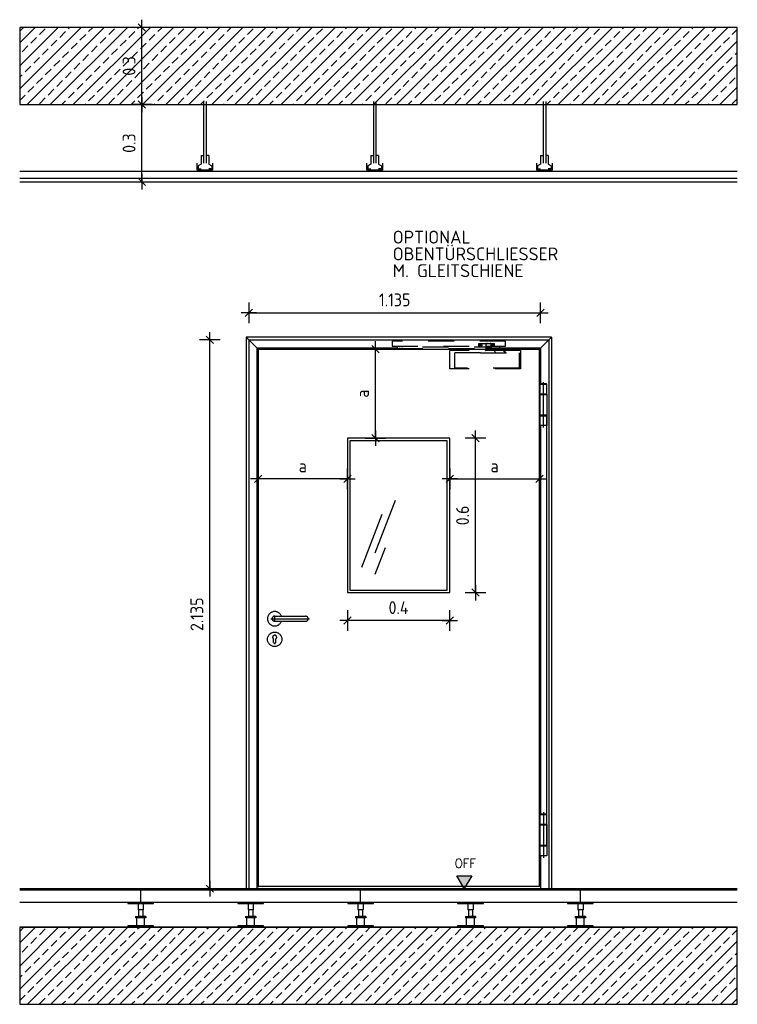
# Model space of a CAD drawing. Extents: x 22676.4 to 22686.7, y -5313.4 to -5308.9.
# Tile 5 of 5: x 22683.9 to 22686.7, y -5312.8 to -5308.9. Entities that reach past the tile are written whole.
import ezdxf

# ---------------------------------------------------------------- set-up
doc = ezdxf.new("R2010")
doc.units = 0
doc.header["$MEASUREMENT"] = 0
for name, pattern in [('AUSGEZOGEN', [0]), ('VERDECKT', [0.28, 0.2, -0.08]), ('VERDECKT2', [4.7625, 3.175, -1.5875])]:
    doc.linetypes.add(name, pattern=pattern)
doc.layers.get('0').update_dxf_attribs({"linetype": 'CONTINUOUS'})
doc.layers.get('Defpoints').update_dxf_attribs({"linetype": 'CONTINUOUS'})
for name, color, linetype in [('1', 7, 'CONTINUOUS'), ('AC-1-SICH', 162, 'CONTINUOUS'), ('AC-1-ST-B', 84, 'CONTINUOUS'), ('AC-1-Wände_tragend', 2, 'CONTINUOUS'), ('AC-2-Türen', 7, 'CONTINUOUS'), ('AC-3-DECK-GK', 3, 'CONTINUOUS'), ('AC-3-Schraffur_Wände', 8, 'CONTINUOUS'), ('AC-4-VERM', 131, 'CONTINUOUS'), ('AC-6-Vermassung_Innen', 4, 'CONTINUOUS')]:
    doc.layers.add(name, color=color, linetype=linetype)
doc.layers.add('AC-4-HKON-PL', color=7, linetype='CONTINUOUS', plot=False)
doc.layers.add('Standard', color=7, linetype='AUSGEZOGEN', lineweight=25)
doc.styles.add('CONVERTER_1', font='simplex.shx', dxfattribs={"width": 0.95})
doc.styles.add('ISOCP2', font='ISOCP2.SHX')
doc.styles.get("Standard").update_dxf_attribs({"font": 'isocp.shx'})
doc.dimstyles.new('KA_I20', dxfattribs={"dimtxt": 0.05, "dimasz": 0.0004, "dimexe": 100, "dimexo": 1, "dimgap": 0.025, "dimtad": 1, "dimdec": 4, "dimdsep": 46, "dimtxsty": 'Standard', "dimblk": 'KA_BEM', "dimcen": 50, "dimse1": 1, "dimse2": 1, "dimclrt": 256, "dimadec": 0, "dimazin": 0, "dimtfac": 1, "dimtdec": 4, "dimtix": 1, "dimtmove": 2, "dimatfit": 3, "dimldrblk": 'KA_BEM', "dimfxl": 0, "dimtvp": 0.8, "dimtolj": 1, "dimtzin": 0, "dimarcsym": 0})
pattern_1 = [(45, (0, 0), (-0.0449012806, 0.0449012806), []), (45, (0.0449, 0), (-0.0449012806, 0.0449012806), [0.03175, -0.015875])]

# ---------------------------------------------------------------- blocks, each defined once
blk = doc.blocks.new('KA_BEM')
at = {"color": 0}
for p, q in [((0, -100), (0, 100)), ((-75, 0), (75, 0)), ((-35.4, -35.4), (35.4, 35.4))]:
    blk.add_line(p, q, dxfattribs=at)
blk = doc.blocks.new('*D1')
at = {"layer": 'AC-6-Vermassung_Innen', "color": 0, "linetype": 'Continuous', "lineweight": -2}
blk.add_line((22684.84, -5310.0865), (22685.9742, -5310.0865), dxfattribs=at)
at = {"layer": 'Defpoints', "color": 0, "linetype": 'Continuous'}
for p in [(22685.9746, -5310.0865), (22684.8396, -5310.192), (22685.9746, -5310.2235)]:
    blk.add_point(p, dxfattribs=at)
at = {"layer": 'AC-6-Vermassung_Innen', "color": 0, "linetype": 'Continuous', "lineweight": -2, "xscale": 0.0004, "yscale": 0.0004, "zscale": 0.0004, "rotation": 180}
blk.add_blockref('KA_BEM', (22684.8396, -5310.0865), dxfattribs=at)
at = {"layer": 'AC-6-Vermassung_Innen', "color": 0, "linetype": 'Continuous', "lineweight": -2, "xscale": 0.0004, "yscale": 0.0004, "zscale": 0.0004}
blk.add_blockref('KA_BEM', (22685.9746, -5310.0865), dxfattribs=at)
at = {"layer": 'AC-6-Vermassung_Innen', "linetype": 'Continuous', "insert": (22685.4071, -5310.0365), "char_height": 0.05, "attachment_point": 5}
blk.add_mtext('\\A1;1.135', dxfattribs=at)
blk = doc.blocks.new('*D4')
at = {"layer": 'AC-6-Vermassung_Innen', "color": 0, "linetype": 'Continuous', "lineweight": -2}
blk.add_line((22684.688, -5312.3266), (22684.688, -5310.1924), dxfattribs=at)
at = {"layer": 'Defpoints', "color": 0, "linetype": 'Continuous'}
for p in [(22684.688, -5310.192), (22686.0065, -5310.192), (22686.0355, -5312.327)]:
    blk.add_point(p, dxfattribs=at)
at = {"layer": 'AC-6-Vermassung_Innen', "color": 0, "linetype": 'Continuous', "lineweight": -2, "xscale": 0.0004, "yscale": 0.0004, "zscale": 0.0004}
for p, rotation in [((22684.688, -5310.192), 90), ((22684.688, -5312.327), 270)]:
    blk.add_blockref('KA_BEM', p, dxfattribs=dict(at, rotation=rotation))
at = {"layer": 'AC-6-Vermassung_Innen', "linetype": 'Continuous', "insert": (22684.638, -5311.2595), "char_height": 0.05, "attachment_point": 5, "rotation": 90}
blk.add_mtext('\\A1;2.135', dxfattribs=at)
blk = doc.blocks.new('*D92')
at = {"layer": 'AC-4-VERM', "color": 0, "lineweight": -2}
blk.add_line((22684.4242, -5309.5766), (22684.4242, -5309.2769), dxfattribs=at)
at = {"layer": 'Defpoints', "color": 0}
for p in [(22684.4242, -5309.2765), (22684.6979, -5309.2765), (22684.8816, -5309.577)]:
    blk.add_point(p, dxfattribs=at)
at = {"layer": 'AC-4-VERM', "color": 0, "lineweight": -2, "xscale": 0.0004, "yscale": 0.0004, "zscale": 0.0004}
for p, rotation in [((22684.4242, -5309.2765), 90), ((22684.4242, -5309.577), 270)]:
    blk.add_blockref('KA_BEM', p, dxfattribs=dict(at, rotation=rotation))
at = {"layer": 'AC-4-VERM', "insert": (22684.3742, -5309.4267), "char_height": 0.05, "attachment_point": 5, "rotation": 90}
blk.add_mtext('\\A1;0.3', dxfattribs=at)
blk = doc.blocks.new('*D93')
at = {"layer": 'AC-4-VERM', "color": 0, "lineweight": -2}
blk.add_line((22684.4242, -5309.2761), (22684.4242, -5308.9769), dxfattribs=at)
at = {"layer": 'Defpoints', "color": 0}
for p in [(22684.4242, -5308.9765), (22684.6979, -5308.9765), (22684.6979, -5309.2765)]:
    blk.add_point(p, dxfattribs=at)
at = {"layer": 'AC-4-VERM', "color": 0, "lineweight": -2, "xscale": 0.0004, "yscale": 0.0004, "zscale": 0.0004}
for p, rotation in [((22684.4242, -5308.9765), 90), ((22684.4242, -5309.2765), 270)]:
    blk.add_blockref('KA_BEM', p, dxfattribs=dict(at, rotation=rotation))
at = {"layer": 'AC-4-VERM', "insert": (22684.3742, -5309.1265), "char_height": 0.05, "attachment_point": 5, "rotation": 90}
blk.add_mtext('\\A1;0.3', dxfattribs=at)
blk = doc.blocks.new('*D99')
at = {"layer": 'AC-6-Vermassung_Innen', "color": 0, "linetype": 'Continuous', "lineweight": -2}
blk.add_line((22685.6208, -5311.2838), (22685.2237, -5311.2838), dxfattribs=at)
at = {"layer": 'Defpoints', "color": 0, "linetype": 'Continuous'}
for p in [(22685.2233, -5311.1993), (22685.6212, -5311.1993), (22685.2233, -5311.2838)]:
    blk.add_point(p, dxfattribs=at)
at = {"layer": 'AC-6-Vermassung_Innen', "color": 0, "linetype": 'Continuous', "lineweight": -2, "xscale": 0.0004, "yscale": 0.0004, "zscale": 0.0004, "rotation": 180}
blk.add_blockref('KA_BEM', (22685.2233, -5311.2838), dxfattribs=at)
at = {"layer": 'AC-6-Vermassung_Innen', "color": 0, "linetype": 'Continuous', "lineweight": -2, "xscale": 0.0004, "yscale": 0.0004, "zscale": 0.0004}
blk.add_blockref('KA_BEM', (22685.6212, -5311.2838), dxfattribs=at)
at = {"layer": 'AC-6-Vermassung_Innen', "linetype": 'Continuous', "insert": (22685.4223, -5311.2338), "char_height": 0.05, "attachment_point": 5}
blk.add_mtext('\\A1;0.4', dxfattribs=at)
blk = doc.blocks.new('*D100')
at = {"layer": 'AC-6-Vermassung_Innen', "color": 0, "linetype": 'Continuous', "lineweight": -2}
blk.add_line((22685.7211, -5311.175), (22685.7211, -5310.5752), dxfattribs=at)
at = {"layer": 'Defpoints', "color": 0, "linetype": 'Continuous'}
for p in [(22685.6407, -5310.5748), (22685.7211, -5310.5748), (22685.6407, -5311.1754)]:
    blk.add_point(p, dxfattribs=at)
at = {"layer": 'AC-6-Vermassung_Innen', "color": 0, "linetype": 'Continuous', "lineweight": -2, "xscale": 0.0004, "yscale": 0.0004, "zscale": 0.0004}
for p, rotation in [((22685.7211, -5310.5748), 90), ((22685.7211, -5311.1754), 270)]:
    blk.add_blockref('KA_BEM', p, dxfattribs=dict(at, rotation=rotation))
at = {"layer": 'AC-6-Vermassung_Innen', "linetype": 'Continuous', "insert": (22685.6711, -5310.8751), "char_height": 0.05, "attachment_point": 5, "rotation": 90}
blk.add_mtext('\\A1;0.6', dxfattribs=at)
blk = doc.blocks.new('*D101')
at = {"layer": 'AC-6-Vermassung_Innen', "color": 0, "linetype": 'Continuous', "lineweight": -2}
blk.add_line((22685.6216, -5310.7328), (22685.97, -5310.7328), dxfattribs=at)
at = {"layer": 'Defpoints', "color": 0, "linetype": 'Continuous'}
for p in [(22685.6212, -5310.5748), (22685.9704, -5310.7328), (22685.9704, -5310.7328)]:
    blk.add_point(p, dxfattribs=at)
at = {"layer": 'AC-6-Vermassung_Innen', "color": 0, "linetype": 'Continuous', "lineweight": -2, "xscale": 0.0004, "yscale": 0.0004, "zscale": 0.0004, "rotation": 180}
blk.add_blockref('KA_BEM', (22685.6212, -5310.7328), dxfattribs=at)
at = {"layer": 'AC-6-Vermassung_Innen', "color": 0, "linetype": 'Continuous', "lineweight": -2, "xscale": 0.0004, "yscale": 0.0004, "zscale": 0.0004}
blk.add_blockref('KA_BEM', (22685.9704, -5310.7328), dxfattribs=at)
at = {"layer": 'AC-6-Vermassung_Innen', "linetype": 'Continuous', "insert": (22685.7958, -5310.6828), "char_height": 0.05, "attachment_point": 5}
blk.add_mtext('\\A1;a', dxfattribs=at)
blk = doc.blocks.new('*D102')
at = {"layer": 'AC-6-Vermassung_Innen', "color": 0, "linetype": 'Continuous', "lineweight": -2}
blk.add_line((22685.2229, -5310.7328), (22684.8765, -5310.7328), dxfattribs=at)
at = {"layer": 'Defpoints', "color": 0, "linetype": 'Continuous'}
for p in [(22684.8761, -5310.7328), (22684.8761, -5310.7328), (22685.2233, -5310.7328)]:
    blk.add_point(p, dxfattribs=at)
at = {"layer": 'AC-6-Vermassung_Innen', "color": 0, "linetype": 'Continuous', "lineweight": -2, "xscale": 0.0004, "yscale": 0.0004, "zscale": 0.0004, "rotation": 180}
blk.add_blockref('KA_BEM', (22684.8761, -5310.7328), dxfattribs=at)
at = {"layer": 'AC-6-Vermassung_Innen', "color": 0, "linetype": 'Continuous', "lineweight": -2, "xscale": 0.0004, "yscale": 0.0004, "zscale": 0.0004}
blk.add_blockref('KA_BEM', (22685.2233, -5310.7328), dxfattribs=at)
at = {"layer": 'AC-6-Vermassung_Innen', "linetype": 'Continuous', "insert": (22685.0497, -5310.6828), "char_height": 0.05, "attachment_point": 5}
blk.add_mtext('\\A1;a', dxfattribs=at)
blk = doc.blocks.new('*D103')
at = {"layer": 'AC-6-Vermassung_Innen', "color": 0, "linetype": 'Continuous', "lineweight": -2}
blk.add_line((22685.3321, -5310.5744), (22685.3321, -5310.2281), dxfattribs=at)
at = {"layer": 'Defpoints', "color": 0, "linetype": 'Continuous'}
for p in [(22685.2233, -5310.2277), (22685.3321, -5310.2277), (22685.2233, -5310.5748)]:
    blk.add_point(p, dxfattribs=at)
at = {"layer": 'AC-6-Vermassung_Innen', "color": 0, "linetype": 'Continuous', "lineweight": -2, "xscale": 0.0004, "yscale": 0.0004, "zscale": 0.0004}
for p, rotation in [((22685.3321, -5310.2277), 90), ((22685.3321, -5310.5748), 270)]:
    blk.add_blockref('KA_BEM', p, dxfattribs=dict(at, rotation=rotation))
at = {"layer": 'AC-6-Vermassung_Innen', "linetype": 'Continuous', "insert": (22685.2821, -5310.4012), "char_height": 0.05, "attachment_point": 5, "rotation": 90}
blk.add_mtext('\\A1;a', dxfattribs=at)

msp = doc.modelspace()

# ---------------------------------------------------------------- hatches: boundary and pattern name
at = {"layer": '1', "linetype": 'Continuous'}
msp.add_hatch(color=2, dxfattribs=at).paths.add_polyline_path([(22685.6778, -5312.32697), (22685.64893, -5312.27697), (22685.70666, -5312.27697)])
at = {"layer": 'AC-3-Schraffur_Wände', "linetype": 'Continuous', "ltscale": 0.25}
h = msp.add_hatch(dxfattribs=at)
h.set_pattern_fill('ANSI33', color=256, scale=0.01, style=0)
h.set_pattern_definition(pattern_1)
h.paths.add_polyline_path([(22686.73943, -5309.27647), (22686.73943, -5308.97647), (22683.94911, -5308.97647), (22683.94911, -5309.27647)])
h = msp.add_hatch(dxfattribs=at)
h.set_pattern_fill('ANSI33', color=256, scale=0.01, style=0)
h.set_pattern_definition(pattern_1)
h.paths.add_polyline_path([(22686.73943, -5312.77697), (22686.73943, -5312.47697), (22683.94911, -5312.47697), (22683.94911, -5312.77697)])

# ---------------------------------------------------------------- linework, layer by layer
at = {"layer": '1', "linetype": 'VERDECKT2'}
for p, q in [((22684.82945, -5310.18178), (22684.82945, -5312.32697)), ((22686.01682, -5310.18178), (22684.82945, -5310.18178)), ((22686.01682, -5310.18178), (22686.01682, -5312.32697)), ((22684.83964, -5310.19197), (22686.00664, -5310.19197)), ((22684.83964, -5310.19197), (22684.83964, -5312.32697)), ((22686.00664, -5310.19197), (22686.00664, -5312.32697)), ((22684.87135, -5310.22368), (22684.87145, -5312.32697)), ((22684.87145, -5310.22368), (22685.41694, -5310.22297)), ((22684.87532, -5310.22765), (22685.97044, -5310.22765)), ((22684.87614, -5310.22939), (22684.87614, -5312.3207)), ((22685.81594, -5310.22368), (22685.97464, -5310.22368)), ((22685.97044, -5312.15877), (22685.97044, -5310.22765)), ((22685.97464, -5310.22368), (22685.97464, -5310.36277)), ((22685.97329, -5310.36497), (22685.97629, -5310.36497)), ((22685.97329, -5310.40297), (22685.97329, -5310.36497)), ((22685.97344, -5310.36327), (22685.97394, -5310.36277)), ((22685.97344, -5310.36327), (22685.97344, -5310.36497)), ((22685.99794, -5310.36277), (22685.97394, -5310.36277)), ((22685.97629, -5310.36497), (22685.99559, -5310.36497)), ((22685.99559, -5310.36497), (22685.99859, -5310.36497)), ((22685.99794, -5310.36277), (22685.99844, -5310.36327)), ((22685.99844, -5310.36497), (22685.99844, -5310.36327)), ((22685.99859, -5310.40297), (22685.99859, -5310.36497)), ((22685.97629, -5310.40297), (22685.97329, -5310.40297)), ((22685.97329, -5310.48477), (22685.97329, -5310.40517)), ((22685.97329, -5310.40517), (22685.97629, -5310.40517)), ((22685.97354, -5310.40517), (22685.97354, -5310.40297)), ((22685.99559, -5310.40297), (22685.97629, -5310.40297)), ((22685.97629, -5310.40517), (22685.99559, -5310.40517)), ((22685.99859, -5310.40297), (22685.99559, -5310.40297)), ((22685.99559, -5310.40517), (22685.99859, -5310.40517)), ((22685.99834, -5310.40297), (22685.99834, -5310.40517)), ((22685.99859, -5310.40517), (22685.99859, -5310.48477)), ((22685.97629, -5310.48477), (22685.97329, -5310.48477)), ((22685.97329, -5310.48697), (22685.97629, -5310.48697)), ((22685.97329, -5310.52497), (22685.97329, -5310.48697)), ((22685.97354, -5310.48697), (22685.97354, -5310.48477)), ((22685.99559, -5310.48477), (22685.97629, -5310.48477)), ((22685.97629, -5310.48697), (22685.99559, -5310.48697)), ((22685.99859, -5310.48477), (22685.99559, -5310.48477)), ((22685.99559, -5310.48697), (22685.99859, -5310.48697)), ((22685.99834, -5310.48477), (22685.99834, -5310.48697)), ((22685.99854, -5312.15877), (22685.99854, -5310.48477)), ((22685.99859, -5310.48697), (22685.99859, -5310.52497)), ((22685.97629, -5310.52497), (22685.97329, -5310.52497)), ((22685.97464, -5310.52497), (22685.97464, -5312.03677)), ((22685.99559, -5310.52497), (22685.97629, -5310.52497)), ((22685.99859, -5310.52497), (22685.99559, -5310.52497)), ((22684.92568, -5311.27697), (22685.07577, -5311.27697)), ((22684.94049, -5311.26697), (22684.94049, -5311.26497)), ((22684.94049, -5311.28697), (22684.94049, -5311.26697)), ((22684.94049, -5311.26697), (22685.06049, -5311.26697)), ((22684.94049, -5311.28897), (22684.94049, -5311.28697)), ((22684.94049, -5311.28697), (22685.06049, -5311.28697)), ((22684.93649, -5311.36897), (22684.93649, -5311.3559)), ((22684.94449, -5311.36897), (22684.94449, -5311.3559)), ((22685.97329, -5312.07697), (22685.97329, -5312.03897)), ((22685.97329, -5312.03897), (22685.97629, -5312.03897)), ((22685.97344, -5312.03727), (22685.97394, -5312.03677)), ((22685.97344, -5312.03727), (22685.97344, -5312.03897)), ((22685.99794, -5312.03677), (22685.97394, -5312.03677)), ((22685.97629, -5312.03897), (22685.99559, -5312.03897)), ((22685.99559, -5312.03897), (22685.99859, -5312.03897)), ((22685.99794, -5312.03677), (22685.99844, -5312.03727)), ((22685.99844, -5312.03897), (22685.99844, -5312.03727)), ((22685.99859, -5312.07697), (22685.99859, -5312.03897)), ((22685.97354, -5312.07697), (22685.97329, -5312.07697)), ((22685.97329, -5312.07917), (22685.97629, -5312.07917)), ((22685.97329, -5312.15877), (22685.97329, -5312.07917)), ((22685.97629, -5312.07697), (22685.97354, -5312.07697)), ((22685.97354, -5312.07917), (22685.97354, -5312.07697)), ((22685.99559, -5312.07697), (22685.97629, -5312.07697)), ((22685.97629, -5312.07917), (22685.99559, -5312.07917)), ((22685.99834, -5312.07697), (22685.99559, -5312.07697)), ((22685.99559, -5312.07917), (22685.99859, -5312.07917)), ((22685.99859, -5312.07697), (22685.99834, -5312.07697)), ((22685.99834, -5312.07697), (22685.99834, -5312.07917)), ((22685.99859, -5312.07917), (22685.99859, -5312.15877)), ((22685.97044, -5312.31897), (22685.97044, -5312.15877)), ((22685.97044, -5312.31897), (22685.97044, -5312.15877)), ((22685.97629, -5312.15877), (22685.97329, -5312.15877)), ((22685.97329, -5312.19897), (22685.97329, -5312.16097)), ((22685.97329, -5312.16097), (22685.97629, -5312.16097)), ((22685.97354, -5312.16097), (22685.97354, -5312.15877)), ((22685.99559, -5312.15877), (22685.97629, -5312.15877)), ((22685.97629, -5312.16097), (22685.99559, -5312.16097)), ((22685.99859, -5312.15877), (22685.99559, -5312.15877)), ((22685.99559, -5312.16097), (22685.99859, -5312.16097)), ((22685.99834, -5312.16097), (22685.99834, -5312.15877)), ((22685.99859, -5312.16097), (22685.99859, -5312.19897)), ((22685.97629, -5312.19897), (22685.97329, -5312.19897)), ((22685.97464, -5312.19897), (22685.97464, -5312.32697)), ((22685.99559, -5312.19897), (22685.97629, -5312.19897)), ((22685.99859, -5312.19897), (22685.99559, -5312.19897)), ((22685.97044, -5312.31897), (22684.87532, -5312.31897))]:
    msp.add_line(p, q, dxfattribs=at)
at = {"layer": '1', "linetype": 'VERDECKT', "ltscale": 0.07}
for p, q in [((22685.83794, -5310.19697), (22685.39694, -5310.19697)), ((22685.39694, -5310.19697), (22685.39694, -5310.21697)), ((22685.39694, -5310.21697), (22685.83794, -5310.21697)), ((22685.81594, -5310.21997), (22685.41694, -5310.21997)), ((22685.41694, -5310.21997), (22685.41694, -5310.22597)), ((22685.42694, -5310.21997), (22685.42694, -5310.21697)), ((22685.43694, -5310.21997), (22685.43694, -5310.21697)), ((22685.73459, -5310.20616), (22685.76659, -5310.20616)), ((22685.73459, -5310.22016), (22685.73459, -5310.20616)), ((22685.76259, -5310.22016), (22685.73459, -5310.22016)), ((22685.73729, -5310.21316), (22685.74689, -5310.21316)), ((22685.74209, -5310.20836), (22685.74209, -5310.21796)), ((22685.76259, -5310.22467), (22685.76259, -5310.21016)), ((22685.78259, -5310.21766), (22685.76259, -5310.21766)), ((22685.76659, -5310.20616), (22685.77859, -5310.20616)), ((22685.77859, -5310.20616), (22685.79459, -5310.20616)), ((22685.78229, -5310.21316), (22685.79189, -5310.21316)), ((22685.78259, -5310.22467), (22685.78259, -5310.21016)), ((22685.79459, -5310.22016), (22685.78259, -5310.22016)), ((22685.78709, -5310.20836), (22685.78709, -5310.21796)), ((22685.79459, -5310.20616), (22685.79459, -5310.22016)), ((22685.81594, -5310.22597), (22685.81594, -5310.21997)), ((22685.83794, -5310.21697), (22685.83794, -5310.19697)), ((22685.41694, -5310.22597), (22685.80374, -5310.22597)), ((22685.62194, -5310.30497), (22685.62194, -5310.23397)), ((22685.89694, -5310.23397), (22685.62194, -5310.23397)), ((22685.70032, -5310.24216), (22685.64074, -5310.24216)), ((22685.64074, -5310.30216), (22685.64074, -5310.24216)), ((22685.74134, -5310.24216), (22685.70032, -5310.24216)), ((22685.74134, -5310.24216), (22685.89074, -5310.24216)), ((22685.75971, -5310.23153), (22685.75971, -5310.22953)), ((22685.82364, -5310.22753), (22685.76171, -5310.22753)), ((22685.79298, -5310.23353), (22685.76171, -5310.23353)), ((22685.76259, -5310.22467), (22685.76759, -5310.22467)), ((22685.76759, -5310.22753), (22685.76759, -5310.22467)), ((22685.76759, -5310.22467), (22685.77759, -5310.22467)), ((22685.77759, -5310.22753), (22685.77759, -5310.22467)), ((22685.77759, -5310.22467), (22685.78259, -5310.22467)), ((22685.8265, -5310.23353), (22685.79298, -5310.23353)), ((22685.79568, -5310.23523), (22685.79899, -5310.24216)), ((22685.79594, -5310.23397), (22685.79594, -5310.22597)), ((22685.81594, -5310.22597), (22685.81594, -5310.23397)), ((22685.83505, -5310.23803), (22685.8283, -5310.22974)), ((22685.83665, -5310.23803), (22685.83505, -5310.23803)), ((22685.84001, -5310.24216), (22685.83665, -5310.23803)), ((22685.84001, -5310.24216), (22685.84001, -5310.24216)), ((22685.89074, -5310.24216), (22685.89074, -5310.30216)), ((22685.89694, -5310.23397), (22685.89694, -5310.30497)), ((22685.89694, -5310.30497), (22685.62194, -5310.30497)), ((22685.89074, -5310.30216), (22685.64074, -5310.30216))]:
    msp.add_line(p, q, dxfattribs=at)
at = {"layer": '1', "color": 2, "linetype": 'Continuous'}
for p, q in [((22685.6778, -5312.32697), (22685.64893, -5312.27697)), ((22685.64893, -5312.27697), (22685.70666, -5312.27697)), ((22685.70666, -5312.27697), (22685.6778, -5312.32697))]:
    msp.add_line(p, q, dxfattribs=at)
at = {"layer": '1', "linetype": 'VERDECKT', "ltscale": 0.07}
for centre in [(22685.74209, -5310.21316), (22685.78709, -5310.21316)]:
    msp.add_circle(centre, 0.004, dxfattribs=at)
at = {"layer": '1', "linetype": 'VERDECKT2'}
msp.add_circle((22684.94049, -5311.35697), 0.028, dxfattribs=at)
at = {"layer": '1', "linetype": 'VERDECKT', "ltscale": 0.07}
for centre, radius, start, end in [((22685.76659, -5310.21016), 0.004, 90, 180), ((22685.77859, -5310.21016), 0.004, 0, 90), ((22685.76171, -5310.22953), 0.002, 90, 180), ((22685.76171, -5310.23153), 0.002, 180, 270), ((22685.79298, -5310.23653), 0.003, 25.49653, 90), ((22685.82364, -5310.23353), 0.006, 39.14826, 90), ((22685.82669, -5310.23514), 0.00162, 53.75093, 96.92807)]:
    msp.add_arc(centre, radius, start, end, dxfattribs=at)
at = {"layer": '1', "linetype": 'VERDECKT2'}
for centre, radius, start, end in [((22684.94049, -5311.27697), 0.028, 20.92483, 180), ((22684.94049, -5311.27697), 0.028, 180, 339.07517), ((22684.94049, -5311.27697), 0.01, 90, 270), ((22685.06049, -5311.27697), 0.01, 270, 90), ((22684.94049, -5311.34897), 0.008, 300, 240), ((22684.94049, -5311.36897), 0.004, 180, 0)]:
    msp.add_arc(centre, radius, start, end, dxfattribs=at)
at = {"layer": 'AC-1-SICH', "linetype": 'AUSGEZOGEN'}
for p, q in [((22684.66434, -5309.26447), (22684.66434, -5309.50527)), ((22684.67434, -5309.26447), (22684.67434, -5309.50527)), ((22685.32434, -5309.26447), (22685.32434, -5309.50527)), ((22685.33434, -5309.26447), (22685.33434, -5309.50527)), ((22685.98434, -5309.26447), (22685.98434, -5309.50527)), ((22685.99434, -5309.26447), (22685.99434, -5309.50527)), ((22684.65434, -5309.47527), (22684.66434, -5309.47527)), ((22684.65434, -5309.47527), (22684.65434, -5309.50913)), ((22684.68434, -5309.47527), (22684.67434, -5309.47527)), ((22684.68434, -5309.47527), (22684.68434, -5309.50913)), ((22685.31434, -5309.47527), (22685.32434, -5309.47527)), ((22685.31434, -5309.47527), (22685.31434, -5309.50913)), ((22685.34434, -5309.47527), (22685.33434, -5309.47527)), ((22685.34434, -5309.47527), (22685.34434, -5309.50913)), ((22685.97434, -5309.47527), (22685.98434, -5309.47527)), ((22685.97434, -5309.47527), (22685.97434, -5309.50913)), ((22686.00434, -5309.47527), (22685.99434, -5309.47527)), ((22686.00434, -5309.47527), (22686.00434, -5309.50913)), ((22684.63934, -5309.53227), (22684.63934, -5309.50527)), ((22684.69934, -5309.53227), (22684.63934, -5309.53227)), ((22684.65434, -5309.50913), (22684.64279, -5309.51545)), ((22684.64279, -5309.51545), (22684.64279, -5309.52628)), ((22684.64279, -5309.52628), (22684.65434, -5309.52628)), ((22684.68434, -5309.50913), (22684.6959, -5309.51545)), ((22684.6959, -5309.52628), (22684.68434, -5309.52628)), ((22684.6959, -5309.51545), (22684.6959, -5309.52628)), ((22684.69934, -5309.50527), (22684.69934, -5309.53227)), ((22685.29934, -5309.53227), (22685.29934, -5309.50527)), ((22685.35934, -5309.53227), (22685.29934, -5309.53227)), ((22685.31434, -5309.50913), (22685.30279, -5309.51545)), ((22685.30279, -5309.51545), (22685.30279, -5309.52628)), ((22685.30279, -5309.52628), (22685.31434, -5309.52628)), ((22685.34434, -5309.50913), (22685.3559, -5309.51545)), ((22685.3559, -5309.52628), (22685.34434, -5309.52628)), ((22685.3559, -5309.51545), (22685.3559, -5309.52628)), ((22685.35934, -5309.50527), (22685.35934, -5309.53227)), ((22685.95934, -5309.53227), (22685.95934, -5309.50527)), ((22686.01934, -5309.53227), (22685.95934, -5309.53227)), ((22685.97434, -5309.50913), (22685.96279, -5309.51545)), ((22685.96279, -5309.51545), (22685.96279, -5309.52628)), ((22685.96279, -5309.52628), (22685.97434, -5309.52628)), ((22686.00434, -5309.50913), (22686.0159, -5309.51545)), ((22686.0159, -5309.52628), (22686.00434, -5309.52628)), ((22686.0159, -5309.51545), (22686.0159, -5309.52628)), ((22686.01934, -5309.50527), (22686.01934, -5309.53227)), ((22686.73943, -5309.53727), (22683.94911, -5309.53727)), ((22684.3695, -5312.37997), (22684.4695, -5312.37997)), ((22684.3695, -5312.37997), (22684.3695, -5312.38497)), ((22684.3695, -5312.37997), (22684.3695, -5312.38497)), ((22684.3695, -5312.38497), (22684.4195, -5312.38497)), ((22684.3695, -5312.38497), (22684.4195, -5312.38497)), ((22684.4095, -5312.38497), (22684.4095, -5312.40997)), ((22684.4095, -5312.38497), (22684.4095, -5312.40997)), ((22684.4195, -5312.38497), (22684.4695, -5312.38497)), ((22684.4195, -5312.38497), (22684.4334, -5312.38497)), ((22684.4295, -5312.38497), (22684.4295, -5312.40997)), ((22684.4295, -5312.38497), (22684.4295, -5312.40997)), ((22684.4695, -5312.38497), (22684.4695, -5312.37997)), ((22684.79699, -5312.37997), (22684.89699, -5312.37997)), ((22684.79699, -5312.37997), (22684.79699, -5312.38497)), ((22684.79699, -5312.37997), (22684.79699, -5312.38497)), ((22684.79699, -5312.38497), (22684.84699, -5312.38497)), ((22684.79699, -5312.38497), (22684.84699, -5312.38497)), ((22684.83699, -5312.38497), (22684.83699, -5312.40997)), ((22684.83699, -5312.38497), (22684.83699, -5312.40997)), ((22684.84699, -5312.38497), (22684.89699, -5312.38497)), ((22684.84699, -5312.38497), (22684.8609, -5312.38497)), ((22684.85699, -5312.38497), (22684.85699, -5312.40997)), ((22684.85699, -5312.38497), (22684.85699, -5312.40997)), ((22684.89699, -5312.38497), (22684.89699, -5312.37997)), ((22685.22449, -5312.37997), (22685.32449, -5312.37997)), ((22685.22449, -5312.37997), (22685.22449, -5312.38497)), ((22685.22449, -5312.37997), (22685.22449, -5312.38497)), ((22685.22449, -5312.38497), (22685.27449, -5312.38497)), ((22685.22449, -5312.38497), (22685.27449, -5312.38497)), ((22685.26449, -5312.38497), (22685.26449, -5312.40997)), ((22685.26449, -5312.38497), (22685.26449, -5312.40997)), ((22685.27449, -5312.38497), (22685.32449, -5312.38497)), ((22685.27449, -5312.38497), (22685.28839, -5312.38497)), ((22685.28449, -5312.38497), (22685.28449, -5312.40997)), ((22685.28449, -5312.38497), (22685.28449, -5312.40997)), ((22685.32449, -5312.38497), (22685.32449, -5312.37997)), ((22685.65198, -5312.37997), (22685.75198, -5312.37997)), ((22685.65198, -5312.37997), (22685.65198, -5312.38497)), ((22685.65198, -5312.37997), (22685.65198, -5312.38497)), ((22685.65198, -5312.38497), (22685.70198, -5312.38497)), ((22685.65198, -5312.38497), (22685.70198, -5312.38497)), ((22685.69198, -5312.38497), (22685.69198, -5312.40997)), ((22685.69198, -5312.38497), (22685.69198, -5312.40997)), ((22685.70198, -5312.38497), (22685.75198, -5312.38497)), ((22685.70198, -5312.38497), (22685.71588, -5312.38497)), ((22685.71198, -5312.38497), (22685.71198, -5312.40997)), ((22685.71198, -5312.38497), (22685.71198, -5312.40997)), ((22685.75198, -5312.38497), (22685.75198, -5312.37997)), ((22686.07947, -5312.37997), (22686.17947, -5312.37997)), ((22686.07947, -5312.37997), (22686.07947, -5312.38497)), ((22686.07947, -5312.37997), (22686.07947, -5312.38497)), ((22686.07947, -5312.38497), (22686.12947, -5312.38497)), ((22686.07947, -5312.38497), (22686.12947, -5312.38497)), ((22686.11947, -5312.38497), (22686.11947, -5312.40997)), ((22686.11947, -5312.38497), (22686.11947, -5312.40997)), ((22686.12947, -5312.38497), (22686.17947, -5312.38497)), ((22686.12947, -5312.38497), (22686.14337, -5312.38497)), ((22686.13947, -5312.38497), (22686.13947, -5312.40997)), ((22686.13947, -5312.38497), (22686.13947, -5312.40997)), ((22686.17947, -5312.38497), (22686.17947, -5312.37997)), ((22684.3995, -5312.43497), (22684.4115, -5312.43497)), ((22684.3995, -5312.43497), (22684.4115, -5312.43497)), ((22684.3995, -5312.43497), (22684.3995, -5312.43997)), ((22684.3995, -5312.43497), (22684.3995, -5312.43997)), ((22684.4195, -5312.43997), (22684.3995, -5312.43997)), ((22684.4195, -5312.43997), (22684.3995, -5312.43997)), ((22684.4045, -5312.47197), (22684.4045, -5312.43997)), ((22684.4195, -5312.40997), (22684.4095, -5312.40997)), ((22684.4195, -5312.40997), (22684.4095, -5312.40997)), ((22684.4115, -5312.40997), (22684.4115, -5312.43497)), ((22684.4115, -5312.40997), (22684.4115, -5312.43497)), ((22684.4195, -5312.43497), (22684.4115, -5312.43497)), ((22684.4195, -5312.43497), (22684.4115, -5312.43497)), ((22684.4295, -5312.40997), (22684.4195, -5312.40997)), ((22684.4295, -5312.40997), (22684.4195, -5312.40997)), ((22684.4275, -5312.43497), (22684.4195, -5312.43497)), ((22684.4275, -5312.43497), (22684.4195, -5312.43497)), ((22684.4395, -5312.43997), (22684.4195, -5312.43997)), ((22684.4345, -5312.43997), (22684.4195, -5312.43997)), ((22684.4275, -5312.40997), (22684.4275, -5312.43497)), ((22684.4275, -5312.40997), (22684.4275, -5312.43497)), ((22684.4395, -5312.43497), (22684.4275, -5312.43497)), ((22684.4334, -5312.43497), (22684.4275, -5312.43497)), ((22684.4345, -5312.47197), (22684.4345, -5312.43997)), ((22684.4395, -5312.43497), (22684.4395, -5312.43997)), ((22684.82699, -5312.43497), (22684.83899, -5312.43497)), ((22684.82699, -5312.43497), (22684.83899, -5312.43497)), ((22684.82699, -5312.43497), (22684.82699, -5312.43997)), ((22684.82699, -5312.43497), (22684.82699, -5312.43997)), ((22684.84699, -5312.43997), (22684.82699, -5312.43997)), ((22684.84699, -5312.43997), (22684.82699, -5312.43997)), ((22684.83199, -5312.47197), (22684.83199, -5312.43997)), ((22684.84699, -5312.40997), (22684.83699, -5312.40997)), ((22684.84699, -5312.40997), (22684.83699, -5312.40997)), ((22684.83899, -5312.40997), (22684.83899, -5312.43497)), ((22684.83899, -5312.40997), (22684.83899, -5312.43497)), ((22684.84699, -5312.43497), (22684.83899, -5312.43497)), ((22684.84699, -5312.43497), (22684.83899, -5312.43497)), ((22684.85699, -5312.40997), (22684.84699, -5312.40997)), ((22684.85699, -5312.40997), (22684.84699, -5312.40997)), ((22684.85499, -5312.43497), (22684.84699, -5312.43497)), ((22684.85499, -5312.43497), (22684.84699, -5312.43497)), ((22684.86699, -5312.43997), (22684.84699, -5312.43997)), ((22684.86199, -5312.43997), (22684.84699, -5312.43997)), ((22684.85499, -5312.40997), (22684.85499, -5312.43497)), ((22684.85499, -5312.40997), (22684.85499, -5312.43497)), ((22684.86699, -5312.43497), (22684.85499, -5312.43497)), ((22684.8609, -5312.43497), (22684.85499, -5312.43497)), ((22684.86199, -5312.47197), (22684.86199, -5312.43997)), ((22684.86699, -5312.43497), (22684.86699, -5312.43997)), ((22685.25449, -5312.43497), (22685.26649, -5312.43497)), ((22685.25449, -5312.43497), (22685.26649, -5312.43497)), ((22685.25449, -5312.43497), (22685.25449, -5312.43997)), ((22685.25449, -5312.43497), (22685.25449, -5312.43997)), ((22685.27449, -5312.43997), (22685.25449, -5312.43997)), ((22685.27449, -5312.43997), (22685.25449, -5312.43997)), ((22685.25949, -5312.47197), (22685.25949, -5312.43997)), ((22685.27449, -5312.40997), (22685.26449, -5312.40997)), ((22685.27449, -5312.40997), (22685.26449, -5312.40997)), ((22685.26649, -5312.40997), (22685.26649, -5312.43497)), ((22685.26649, -5312.40997), (22685.26649, -5312.43497)), ((22685.27449, -5312.43497), (22685.26649, -5312.43497)), ((22685.27449, -5312.43497), (22685.26649, -5312.43497)), ((22685.28449, -5312.40997), (22685.27449, -5312.40997)), ((22685.28449, -5312.40997), (22685.27449, -5312.40997)), ((22685.28249, -5312.43497), (22685.27449, -5312.43497)), ((22685.28249, -5312.43497), (22685.27449, -5312.43497)), ((22685.29449, -5312.43997), (22685.27449, -5312.43997)), ((22685.28949, -5312.43997), (22685.27449, -5312.43997)), ((22685.28249, -5312.40997), (22685.28249, -5312.43497)), ((22685.28249, -5312.40997), (22685.28249, -5312.43497)), ((22685.29449, -5312.43497), (22685.28249, -5312.43497)), ((22685.28839, -5312.43497), (22685.28249, -5312.43497)), ((22685.28949, -5312.47197), (22685.28949, -5312.43997)), ((22685.29449, -5312.43497), (22685.29449, -5312.43997)), ((22685.68198, -5312.43497), (22685.69398, -5312.43497)), ((22685.68198, -5312.43497), (22685.69398, -5312.43497)), ((22685.68198, -5312.43497), (22685.68198, -5312.43997)), ((22685.68198, -5312.43497), (22685.68198, -5312.43997)), ((22685.70198, -5312.43997), (22685.68198, -5312.43997)), ((22685.70198, -5312.43997), (22685.68198, -5312.43997)), ((22685.68698, -5312.47197), (22685.68698, -5312.43997)), ((22685.70198, -5312.40997), (22685.69198, -5312.40997)), ((22685.70198, -5312.40997), (22685.69198, -5312.40997)), ((22685.69398, -5312.40997), (22685.69398, -5312.43497)), ((22685.69398, -5312.40997), (22685.69398, -5312.43497)), ((22685.70198, -5312.43497), (22685.69398, -5312.43497)), ((22685.70198, -5312.43497), (22685.69398, -5312.43497)), ((22685.71198, -5312.40997), (22685.70198, -5312.40997)), ((22685.71198, -5312.40997), (22685.70198, -5312.40997)), ((22685.70998, -5312.43497), (22685.70198, -5312.43497)), ((22685.70998, -5312.43497), (22685.70198, -5312.43497)), ((22685.72198, -5312.43997), (22685.70198, -5312.43997)), ((22685.71698, -5312.43997), (22685.70198, -5312.43997)), ((22685.70998, -5312.40997), (22685.70998, -5312.43497)), ((22685.70998, -5312.40997), (22685.70998, -5312.43497)), ((22685.72198, -5312.43497), (22685.70998, -5312.43497)), ((22685.71588, -5312.43497), (22685.70998, -5312.43497)), ((22685.71698, -5312.47197), (22685.71698, -5312.43997)), ((22685.72198, -5312.43497), (22685.72198, -5312.43997)), ((22686.10947, -5312.43497), (22686.12147, -5312.43497)), ((22686.10947, -5312.43497), (22686.12147, -5312.43497)), ((22686.10947, -5312.43497), (22686.10947, -5312.43997)), ((22686.10947, -5312.43497), (22686.10947, -5312.43997)), ((22686.12947, -5312.43997), (22686.10947, -5312.43997)), ((22686.12947, -5312.43997), (22686.10947, -5312.43997)), ((22686.11447, -5312.47197), (22686.11447, -5312.43997)), ((22686.12947, -5312.40997), (22686.11947, -5312.40997)), ((22686.12947, -5312.40997), (22686.11947, -5312.40997)), ((22686.12147, -5312.40997), (22686.12147, -5312.43497)), ((22686.12147, -5312.40997), (22686.12147, -5312.43497)), ((22686.12947, -5312.43497), (22686.12147, -5312.43497)), ((22686.12947, -5312.43497), (22686.12147, -5312.43497)), ((22686.13947, -5312.40997), (22686.12947, -5312.40997)), ((22686.13947, -5312.40997), (22686.12947, -5312.40997)), ((22686.13747, -5312.43497), (22686.12947, -5312.43497)), ((22686.13747, -5312.43497), (22686.12947, -5312.43497)), ((22686.14947, -5312.43997), (22686.12947, -5312.43997)), ((22686.14447, -5312.43997), (22686.12947, -5312.43997)), ((22686.13747, -5312.40997), (22686.13747, -5312.43497)), ((22686.13747, -5312.40997), (22686.13747, -5312.43497)), ((22686.14947, -5312.43497), (22686.13747, -5312.43497)), ((22686.14337, -5312.43497), (22686.13747, -5312.43497)), ((22686.14447, -5312.47197), (22686.14447, -5312.43997)), ((22686.14947, -5312.43497), (22686.14947, -5312.43997)), ((22684.4195, -5312.47197), (22684.3695, -5312.47197)), ((22684.4195, -5312.47197), (22684.3695, -5312.47197)), ((22684.3695, -5312.47197), (22684.3695, -5312.47697)), ((22684.3695, -5312.47197), (22684.3695, -5312.47697)), ((22684.4045, -5312.47197), (22684.4045, -5312.44697)), ((22684.4695, -5312.47197), (22684.4195, -5312.47197)), ((22684.4334, -5312.47197), (22684.4195, -5312.47197)), ((22684.4695, -5312.47697), (22684.4695, -5312.47197)), ((22684.84699, -5312.47197), (22684.79699, -5312.47197)), ((22684.84699, -5312.47197), (22684.79699, -5312.47197)), ((22684.79699, -5312.47197), (22684.79699, -5312.47697)), ((22684.79699, -5312.47197), (22684.79699, -5312.47697)), ((22684.83199, -5312.47197), (22684.83199, -5312.44697)), ((22684.89699, -5312.47197), (22684.84699, -5312.47197)), ((22684.8609, -5312.47197), (22684.84699, -5312.47197)), ((22684.89699, -5312.47697), (22684.89699, -5312.47197)), ((22685.27449, -5312.47197), (22685.22449, -5312.47197)), ((22685.27449, -5312.47197), (22685.22449, -5312.47197)), ((22685.22449, -5312.47197), (22685.22449, -5312.47697)), ((22685.22449, -5312.47197), (22685.22449, -5312.47697)), ((22685.25949, -5312.47197), (22685.25949, -5312.44697)), ((22685.32449, -5312.47197), (22685.27449, -5312.47197)), ((22685.28839, -5312.47197), (22685.27449, -5312.47197)), ((22685.32449, -5312.47697), (22685.32449, -5312.47197)), ((22685.70198, -5312.47197), (22685.65198, -5312.47197)), ((22685.70198, -5312.47197), (22685.65198, -5312.47197)), ((22685.65198, -5312.47197), (22685.65198, -5312.47697)), ((22685.65198, -5312.47197), (22685.65198, -5312.47697)), ((22685.68698, -5312.47197), (22685.68698, -5312.44697)), ((22685.75198, -5312.47197), (22685.70198, -5312.47197)), ((22685.71588, -5312.47197), (22685.70198, -5312.47197)), ((22685.75198, -5312.47697), (22685.75198, -5312.47197)), ((22686.12947, -5312.47197), (22686.07947, -5312.47197)), ((22686.12947, -5312.47197), (22686.07947, -5312.47197)), ((22686.07947, -5312.47197), (22686.07947, -5312.47697)), ((22686.07947, -5312.47197), (22686.07947, -5312.47697)), ((22686.11447, -5312.47197), (22686.11447, -5312.44697)), ((22686.17947, -5312.47197), (22686.12947, -5312.47197)), ((22686.14337, -5312.47197), (22686.12947, -5312.47197)), ((22686.17947, -5312.47697), (22686.17947, -5312.47197))]:
    msp.add_line(p, q, dxfattribs=at)
at = {"layer": 'AC-1-ST-B'}
for p, q in [((22686.73943, -5308.97647), (22683.94911, -5308.97647)), ((22683.94911, -5312.32697), (22686.739, -5312.32697))]:
    msp.add_line(p, q, dxfattribs=at)
at = {"layer": 'AC-1-Wände_tragend', "linetype": 'Continuous'}
for p, q in [((22683.94911, -5309.27647), (22686.73943, -5309.27647)), ((22683.94911, -5309.27647), (22686.73943, -5309.27647)), ((22684.4195, -5312.37997), (22684.4195, -5312.32697)), ((22685.27449, -5312.37997), (22685.27449, -5312.32697)), ((22686.12947, -5312.37997), (22686.12947, -5312.32697)), ((22683.949, -5312.33197), (22686.739, -5312.33197)), ((22683.94911, -5312.37997), (22686.73943, -5312.37997)), ((22683.94911, -5312.47697), (22686.73943, -5312.47697))]:
    msp.add_line(p, q, dxfattribs=at)
msp.add_lwpolyline([(22686.73943, -5309.27647), (22686.73943, -5308.97647), (22683.94911, -5308.97647), (22683.94911, -5309.27647)], close=True, dxfattribs=at)
at = {"layer": 'AC-2-Türen', "color": 7}
for p, q in [((22685.62124, -5310.5748), (22685.22329, -5310.5748)), ((22685.22329, -5310.5748), (22685.22329, -5311.17542)), ((22685.61124, -5310.5848), (22685.23329, -5310.5848)), ((22685.23329, -5310.5848), (22685.23329, -5311.16542)), ((22685.61124, -5311.16542), (22685.61124, -5310.5848)), ((22685.62124, -5311.17542), (22685.62124, -5310.5748)), ((22685.22329, -5311.17542), (22685.62124, -5311.17542)), ((22685.23329, -5311.16542), (22685.61124, -5311.16542))]:
    msp.add_line(p, q, dxfattribs=at)
at = {"layer": 'AC-3-DECK-GK'}
for p, q in [((22686.73943, -5309.56427), (22683.94911, -5309.56427)), ((22686.73943, -5309.56427), (22683.94911, -5309.56427)), ((22683.94911, -5309.57692), (22686.73943, -5309.57692))]:
    msp.add_line(p, q, dxfattribs=at)
at = {"layer": 'AC-4-HKON-PL'}
msp.add_lwpolyline([(22686.73943, -5312.77697), (22686.73943, -5312.47697), (22683.94911, -5312.47697), (22683.94911, -5312.77697)], close=True, dxfattribs=at)
at = {"layer": 'AC-6-Vermassung_Innen', "linetype": 'VERDECKT2', "ltscale": 0.25}
for p, q in [((22684.87767, -5310.23), (22684.82945, -5310.18178)), ((22686.01682, -5310.18178), (22685.97044, -5310.22765)), ((22685.98594, -5310.53299), (22685.98594, -5310.35704)), ((22685.98594, -5312.02978), (22685.98594, -5312.20739))]:
    msp.add_line(p, q, dxfattribs=at)
at = {"layer": 'AC-6-Vermassung_Innen', "color": 7}
for p, q in [((22685.33181, -5311.02074), (22685.41049, -5310.81522)), ((22685.27969, -5311.07599), (22685.35836, -5310.87046)), ((22685.33181, -5311.10321), (22685.37115, -5311.00044))]:
    msp.add_line(p, q, dxfattribs=at)

# ---------------------------------------------------------------- texts
at = {"color": 7, "linetype": 'Continuous', "style": 'CONVERTER_1', "width": 0.95}
msp.add_text('OFF', height=0.035, dxfattribs=at).set_placement((22685.64056, -5312.24608))
at = {"layer": 'Standard', "color": 7, "linetype": 'AUSGEZOGEN', "lineweight": 25, "insert": (22685.39962, -5309.76733), "char_height": 0.05, "width": 0.6119, "attachment_point": 1, "line_spacing_factor": 0.7836, "style": 'ISOCP2'}
msp.add_mtext('\\W1.1;OPTIONAL OBENTÜRSCHLIESSER\\PM. GLEITSCHIENE', dxfattribs=at)

# ---------------------------------------------------------------- dimensions: what is measured, and where the dimension line sits
at = {"layer": 'AC-4-VERM'}
for base, p1, p2, picture, middle in [((22684.42419, -5308.97647), (22684.6979, -5309.27647), (22684.6979, -5308.97647), '*D93', (22684.37419, -5309.12647)), ((22684.42419, -5309.27647), (22684.88158, -5309.57697), (22684.6979, -5309.27647), '*D92', (22684.37419, -5309.42672))]:
    dim = msp.add_linear_dim(base=base, p1=p1, p2=p2, angle=90, dimstyle='KA_I20', override={"dimdec": 2}, dxfattribs=at)
    dim.commit()
    dim.dimension.update_dxf_attribs({"geometry": picture, "text_midpoint": middle})
at = {"layer": 'AC-6-Vermassung_Innen', "linetype": 'Continuous'}
for base, p1, p2, angle, picture, middle in [((22685.97464, -5310.08651), (22684.83964, -5310.19197), (22685.97464, -5310.2235), 0, '*D1', (22685.40714, -5310.03651)), ((22684.68799, -5310.19197), (22686.03554, -5312.32697), (22686.00652, -5310.19197), 90, '*D4', (22684.63799, -5311.25947))]:
    dim = msp.add_linear_dim(base=base, p1=p1, p2=p2, angle=angle, dimstyle='KA_I20', dxfattribs=at)
    dim.commit()
    dim.dimension.update_dxf_attribs({"geometry": picture, "text_midpoint": middle})
for base, p1, p2, text, picture, middle in [((22685.33206, -5310.22765), (22685.22329, -5310.5748), (22685.22329, -5310.22765), 'a', '*D103', (22685.28206, -5310.40123)), ((22685.72112, -5310.5748), (22685.64068, -5311.17542), (22685.64068, -5310.5748), '0.6', '*D100', (22685.67112, -5310.87511))]:
    dim = msp.add_linear_dim(base=base, p1=p1, p2=p2, angle=90, text=text, dimstyle='KA_I20', dxfattribs=at)
    dim.commit()
    dim.dimension.update_dxf_attribs({"geometry": picture, "text_midpoint": middle})
for base, p1, p2, text, picture, middle in [((22685.97044, -5310.73283), (22685.62124, -5310.5748), (22685.97044, -5310.73283), 'a', '*D101', (22685.79584, -5310.68283)), ((22684.87614, -5310.73283), (22685.22329, -5310.73283), (22684.87614, -5310.73283), 'a', '*D102', (22685.04971, -5310.68283)), ((22685.22329, -5311.28382), (22685.62124, -5311.19934), (22685.22329, -5311.19934), '0.4', '*D99', (22685.42227, -5311.23382))]:
    dim = msp.add_linear_dim(base=base, p1=p1, p2=p2, text=text, dimstyle='KA_I20', dxfattribs=at)
    dim.commit()
    dim.dimension.update_dxf_attribs({"geometry": picture, "text_midpoint": middle})

doc.saveas('drawing.dxf')
